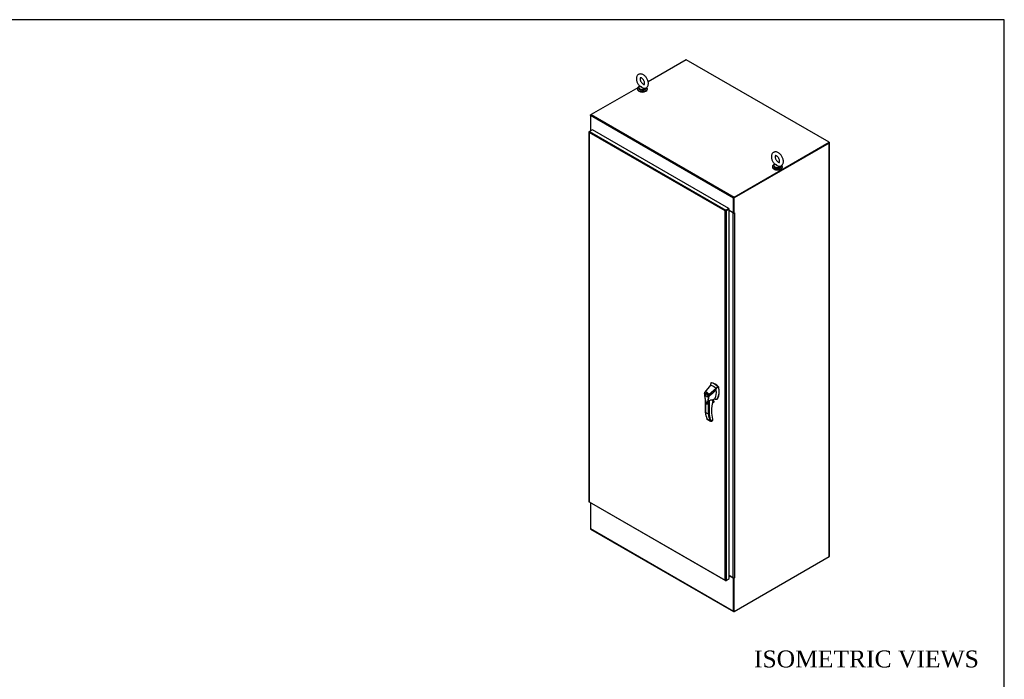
# Model space of a CAD drawing. Header units: inches. Extents: x 2 to 538, y -2 to 358.
# Tile 10 of 10: x 363 to 538, y 241 to 358. Entities that reach past the tile are written whole.
import ezdxf
from ezdxf.enums import TextEntityAlignment as Align

# ---------------------------------------------------------------- set-up
doc = ezdxf.new("R2010")
doc.units = ezdxf.units.IN
doc.header["$MEASUREMENT"] = 0
for name, color, linetype in [('COM56670-6', 7, 'Continuous'), ('COM71199-6', 7, 'Continuous'), ('COM71207-6', 7, 'Continuous'), ('COM71209-6', 7, 'Continuous'), ('COM71211-3', 7, 'Continuous'), ('Default', 7, 'Continuous'), ('HAN13068', 7, 'Continuous'), ('SCS86414', 7, 'Continuous'), ('WAF25377', 7, 'Continuous'), ('WAM254785', 7, 'Continuous')]:
    doc.layers.add(name, color=color, linetype=linetype)
doc.styles.add('SEACAD_Times_New_Roman', font='times.ttf')

# ---------------------------------------------------------------- blocks, each defined once
blk = doc.blocks.new('SE6')
at = {"layer": 'COM56670-6', "color": 7, "linetype": 'Continuous'}
for p, q in [((481.39, 350.97), (474.65, 347.08)), ((506.75, 336.33), (481.39, 350.97)), ((472.79, 346.01), (464.52, 341.23)), ((474.03, 346.72), (473.82, 346.6)), ((489.78, 326.41), (464.42, 341.06)), ((464.42, 341.06), (464.42, 338.44)), ((464.52, 341.23), (489.88, 326.59)), ((464.42, 338.44), (464.5, 338.39)), ((489.88, 326.59), (506.75, 336.33)), ((489.88, 326.51), (506.75, 336.25)), ((506.75, 336.33), (506.75, 336.25)), ((489.78, 323.8), (489.78, 326.41)), ((489.85, 323.84), (489.85, 326.45)), ((488.75, 324.4), (488.75, 324.4)), ((488.82, 324.44), (488.82, 324.44)), ((489.01, 324.24), (489.78, 323.8)), ((489.85, 323.84), (489.78, 323.8))]:
    blk.add_line(p, q, dxfattribs=at)
for centre, major_axis, start_param, end_param in [((464.52, 341.11), (0.072, 0.124), 0.785398, 2.356194), ((489.88, 326.47), (-0.072, -0.124), 3.926991, 5.497787)]:
    blk.add_ellipse(centre, major_axis=major_axis, ratio=0.57735, start_param=start_param, end_param=end_param, dxfattribs=at)
at = {"layer": 'COM71199-6', "color": 7, "linetype": 'Continuous'}
for p, q in [((464.14, 338.15), (464.14, 272.55)), ((464.17, 338.14), (464.14, 338.14)), ((464.18, 338.21), (464.25, 338.25)), ((464.18, 338.05), (464.18, 338.05)), ((464.18, 338.05), (464.18, 272.53)), ((464.18, 338.05), (464.18, 338.05)), ((488.29, 324.14), (464.18, 338.05)), ((464.18, 338.05), (464.18, 338.05)), ((464.18, 338.05), (464.18, 338.05)), ((464.18, 338.05), (464.18, 338.05)), ((464.77, 338.55), (464.25, 338.25)), ((464.25, 338.25), (488.42, 324.29)), ((488.94, 324.59), (464.77, 338.55)), ((488.38, 324.19), (488.29, 324.14)), ((488.29, 324.14), (488.38, 324.19)), ((488.3, 324.15), (488.29, 324.14)), ((488.29, 324.14), (488.29, 324.14)), ((488.29, 258.62), (488.29, 324.14)), ((488.29, 324.14), (488.29, 324.14)), ((488.29, 324.14), (488.29, 324.14)), ((488.29, 324.14), (488.29, 324.14)), ((488.38, 324.19), (488.34, 324.2)), ((488.38, 324.19), (488.37, 324.15)), ((488.42, 324.21), (488.38, 324.19)), ((488.38, 324.19), (488.42, 324.21)), ((488.94, 324.59), (488.42, 324.29)), ((488.94, 324.51), (488.42, 324.21)), ((488.94, 324.51), (488.42, 324.21)), ((488.42, 324.21), (488.42, 324.21)), ((488.42, 324.21), (488.42, 324.21)), ((488.42, 324.21), (488.42, 324.21)), ((488.42, 324.21), (488.42, 324.21)), ((489.01, 324.47), (488.49, 324.18)), ((488.49, 324.18), (488.49, 258.58)), ((488.94, 324.59), (488.94, 324.51)), ((489.01, 324.47), (488.94, 324.51)), ((489.01, 258.88), (489.01, 324.47)), ((464.18, 272.53), (488.29, 258.62)), ((464.18, 272.53), (464.18, 272.53)), ((464.18, 272.53), (464.18, 272.53)), ((464.18, 272.53), (464.18, 272.53)), ((464.18, 272.53), (464.18, 272.53)), ((464.18, 272.49), (488.35, 258.53)), ((488.29, 258.62), (488.29, 258.62)), ((488.29, 258.62), (488.29, 258.62)), ((488.29, 258.62), (488.29, 258.62)), ((488.29, 258.62), (488.29, 258.62)), ((488.29, 258.62), (488.29, 258.62)), ((488.36, 258.56), (488.34, 258.54)), ((488.42, 258.54), (488.49, 258.58)), ((488.49, 258.58), (489.01, 258.88))]:
    blk.add_line(p, q, dxfattribs=at)
for centre, radius, start, end in [((464.31, 338.17), 0.169, 188.668, 221.4311), ((464.43, 338.14), 0.26, 175.7057, 198.6064), ((488.52, 324), 0.268, 130.2492, 148.191), ((488.28, 324.4), 0.268, 271.809, 289.7508), ((488.45, 258.67), 0.169, 198.5689, 231.332), ((488.48, 258.79), 0.26, 221.3936, 244.2943)]:
    blk.add_arc(centre, radius, start, end, dxfattribs=at)
for centre, major_axis, start_param, end_param in [((464.29, 338.15), (0.143, 0), 2.356194, 3.27243), ((464.25, 338.13), (0.071, 0.124), 0.785398, 1.701633), ((488.42, 324.17), (0.072, 0.124), 0.785398, 1.701633), ((488.39, 324.23), (0.143, 0), 4.581552, 5.497787), ((464.29, 272.55), (0.143, 0), 3.141593, 3.27243), ((464.25, 272.61), (0.072, 0.124), 3.010756, 3.141593), ((488.42, 258.65), (0.072, 0.124), 3.010756, 3.926991), ((488.39, 258.63), (0.143, 0), 4.581552, 5.497787)]:
    blk.add_ellipse(centre, major_axis=major_axis, ratio=0.57735, start_param=start_param, end_param=end_param, dxfattribs=at)
for points in [[(464.14, 272.54), (464.15, 272.54), (464.15, 272.54), (464.16, 272.53), (464.16, 272.53), (464.17, 272.53), (464.18, 272.53), (464.18, 272.53)], [(464.17, 272.49), (464.17, 272.5), (464.17, 272.5), (464.17, 272.51), (464.18, 272.51), (464.18, 272.52), (464.18, 272.53), (464.18, 272.53)]]:
    blk.add_open_spline(points, degree=3, knots=[0, 0, 0, 0, 0.5, 0.5, 0.75, 0.75, 1, 1, 1, 1], dxfattribs=at)
at = {"layer": 'COM71207-6', "color": 7, "linetype": 'Continuous'}
for p, q in [((464.52, 341.23), (464.42, 341.17)), ((464.42, 341.06), (464.42, 341.17)), ((464.42, 341.17), (464.45, 341.16)), ((464.41, 338.46), (464.41, 338.34)), ((464.45, 338.4), (464.45, 338.36)), ((464.48, 338.38), (464.45, 338.4))]:
    blk.add_line(p, q, dxfattribs=at)
blk.add_ellipse((464.55, 338.46), major_axis=(0.143, 0), ratio=0.57735, start_param=2.806736, end_param=3.926991, dxfattribs=at)
at = {"layer": 'COM71209-6', "color": 7, "linetype": 'Continuous'}
for p, q in [((464.42, 272.35), (464.42, 267.76)), ((464.42, 267.76), (489.78, 253.11)), ((464.45, 267.69), (489.81, 253.05)), ((489.78, 258.99), (489.01, 259.44)), ((489.82, 259.01), (489.78, 258.99)), ((489.78, 253.11), (489.78, 258.99)), ((489.85, 253.15), (489.85, 258.95)), ((489.88, 253.05), (489.91, 253.07))]:
    blk.add_line(p, q, dxfattribs=at)
for centre, end_param in [((464.52, 267.81), 3.141593), ((489.88, 253.17), 3.926991)]:
    blk.add_ellipse(centre, major_axis=(0.071, 0.124), ratio=0.57735, start_param=2.356194, end_param=end_param, dxfattribs=at)
at = {"layer": 'COM71211-3', "color": 7, "linetype": 'Continuous'}
for p, q in [((506.69, 336.22), (489.85, 326.49)), ((506.76, 336.18), (489.91, 326.45)), ((506.75, 336.3), (506.76, 336.29)), ((506.76, 262.8), (506.76, 336.18)), ((506.8, 262.86), (506.8, 336.24)), ((489.85, 323.84), (489.85, 326.49)), ((489.85, 326.49), (489.91, 326.45)), ((489.91, 323.8), (489.91, 326.45)), ((489.75, 323.79), (489.01, 324.22)), ((489.75, 259.04), (489.75, 323.79)), ((489.91, 323.8), (489.85, 323.84)), ((489.97, 323.83), (489.91, 323.8)), ((489.95, 323.82), (489.97, 323.81)), ((489.95, 323.79), (489.97, 323.81)), ((489.95, 323.79), (489.95, 259.04)), ((489.91, 253.07), (506.76, 262.8)), ((489.01, 259.46), (489.75, 259.04)), ((489.82, 259.01), (489.78, 258.99)), ((489.78, 258.99), (489.78, 258.99)), ((489.78, 258.99), (489.85, 258.95)), ((489.78, 258.99), (489.85, 258.95)), ((489.97, 259.02), (489.85, 258.95)), ((489.91, 258.99), (489.85, 258.95)), ((489.85, 258.95), (489.85, 258.95)), ((489.85, 253.11), (489.85, 258.95)), ((489.91, 253.07), (489.91, 258.99)), ((489.95, 259.04), (489.97, 259.05)), ((489.95, 259.04), (489.97, 259.02)), ((489.85, 253.11), (489.91, 253.07))]:
    blk.add_line(p, q, dxfattribs=at)
for centre, major_axis, start_param, end_param in [((506.66, 336.24), (-0.143, 0), 2.356194, 3.926991), ((489.85, 323.85), (-0.143, 0), 0.785398, 2.356194), ((489.85, 323.85), (-0.048, 0), 1.169795, 1.971798), ((489.97, 323.82), (-0.0075, -0.013), 0.785398, 3.926991), ((506.66, 262.86), (-0.143, 0), 2.356194, 3.141593), ((489.85, 259.1), (0.143, 0), 3.926991, 5.497787), ((489.97, 259.04), (-0.0075, -0.013), 0.785398, 3.926991)]:
    blk.add_ellipse(centre, major_axis=major_axis, ratio=0.57735, start_param=start_param, end_param=end_param, dxfattribs=at)
at = {"layer": 'HAN13068', "color": 7, "linetype": 'Continuous'}
for p, q in [((485.75, 293.54), (485.7, 293.2)), ((485.76, 293.59), (485.75, 293.54)), ((485.84, 293.65), (485.79, 293.62)), ((485.82, 293.63), (485.88, 293.66)), ((484.7, 291.97), (484.67, 291.94)), ((485.7, 293.2), (484.7, 291.97)), ((484.95, 291.77), (484.87, 291.72)), ((486.7, 292.62), (485.43, 291.48)), ((487.09, 292.89), (486.96, 293.01)), ((487.09, 292.89), (487.15, 292.92)), ((487.15, 292.79), (487.2, 292.82)), ((484.79, 290.61), (484.79, 288.42)), ((484.81, 290.49), (484.81, 288.39)), ((485.17, 291.2), (485.25, 291.25)), ((485.33, 288.09), (485.33, 290.27)), ((485.46, 290.52), (485.46, 288.09)), ((485.48, 291.25), (485.48, 291.25)), ((486.04, 290.09), (486.34, 290.27)), ((486.04, 290.08), (486.31, 290.24)), ((486.37, 290.33), (486.05, 290.15)), ((486.07, 290.21), (486.35, 290.37)), ((486.1, 290.36), (486.1, 290.7)), ((486.1, 290.36), (486.22, 290.42)), ((486.12, 290.6), (486.49, 290.87)), ((486.12, 290.38), (486.12, 290.68)), ((486.22, 290.42), (486.22, 290.67)), ((486.23, 290.44), (486.23, 290.68)), ((486.35, 290.37), (486.23, 290.44)), ((486.87, 290.74), (486.93, 290.77)), ((486.98, 290.85), (487.03, 290.89)), ((485.33, 288.09), (484.81, 288.39)), ((485.08, 287.27), (485.6, 286.97)), ((485.11, 287.19), (485.73, 286.83)), ((485.79, 286.81), (486.08, 286.98)), ((485.86, 286.82), (486.08, 286.94)), ((486.08, 286.98), (486.08, 287.18)), ((486.11, 287), (486.11, 287.16))]:
    blk.add_line(p, q, dxfattribs=at)
for centre, radius, start, end in [((485.81, 293.58), 0.0478, 80.5716, 170.0937), ((484.96, 291.76), 0.337, 153.4541, 184.2061), ((484.95, 291.71), 0.32, 141.112, 182.475), ((484.96, 291.76), 0.337, 141.5522, 146.8582), ((484.24, 292.07), 2.99, 336.0649, 13.9955), ((486.94, 292.75), 0.21, 12.1242, 44.3115), ((492.45, 292.28), 7.84, 190.09, 195.887), ((480.51, 291.61), 4.98, 340.5654, 355.8254), ((485.35, 291.65), 0.181, 272.9811, 295.5392), ((484.69, 291.24), 0.708, 1.4293, 19.0682), ((485.45, 291.33), 0.0931, 241.1724, 292.5455), ((484.73, 291.21), 0.755, 2.9815, 21.3214), ((485.19, 292.76), 2.25, 276.8327, 293.9054), ((486.06, 290.38), 0.06, 346.4629, 0), ((486.24, 290.34), 0.119, 301.763, 322.5007), ((486.33, 290.34), 0.0385, 352.4842, 59.4722), ((485.11, 287.65), 3.42, 65.1777, 67.578), ((489.43, 288.93), 4.67, 186.1314, 201.4531), ((485.39, 288.21), 0.133, 243.41, 300.7988), ((485.91, 287.15), 0.36, 210.4521, 251.4662), ((485.65, 286.87), 0.158, 335.6435, 336.4006), ((486.05, 287), 0.06, 300, 0)]:
    blk.add_arc(centre, radius, start, end, dxfattribs=at)
for centre, major_axis, ratio, start_param, end_param in [((488.32, 291.37), (-1.86, 3.22), 0.57735, 0.554197, 0.680831), ((486.45, 291.28), (-1.29, 2.24), 0.57735, 5.216072, 5.852948), ((485.91, 293.54), (0.062, -0.108), 0.57735, 2.711356, 3.141593), ((486.51, 291.31), (-1.29, 2.24), 0.57735, 5.142626, 5.852948), ((485.1, 291.51), (0.175, -0.303), 0.57735, 3.396895, 3.682808), ((486.2, 291.13), (-1.14, 1.98), 0.57735, -0.49151, -0.47064), ((486.2, 291.13), (-1.14, 1.98), 0.57735, -0.533193, -0.49151), ((486.2, 291.13), (-1.14, 1.98), 0.57735, 5.183029, 5.749992), ((484.34, 293.37), (1.71, -2.96), 0.57735, 0.347274, 0.9125), ((484.34, 293.37), (1.71, -2.96), 0.57735, 0.961917, 1.005578), ((484.34, 293.37), (1.71, -2.96), 0.57735, 0.934083, 0.961917), ((484.34, 293.37), (1.71, -2.96), 0.57735, 0.9125, 0.934083), ((484.65, 293.55), (1.86, -3.22), 0.57735, 0.347274, 1.032882), ((487.12, 292.85), (0.063, -0.108), 0.57735, 1.032882, 2.001033), ((485.1, 291.51), (0.175, -0.303), 0.57735, 5.74197, 6.027883), ((490.46, 291.25), (-3.24, -5.61), 0.57735, 5.185461, 5.79467), ((486.06, 290.38), (-0.06, 0), 0.57735, 2.356194, 3.141593), ((486.06, 290.38), (-0.0583, 0.014), 0.372014, 2.470308, 3.141593), ((486.05, 290.5), (-0.101, -0.175), 0.57735, 1.252561, 2.850817), ((486.04, 290.5), (-0.094, -0.162), 0.57735, 1.387509, 2.781037), ((486.2, 290.44), (-0.03, 0), 0.57735, 2.356194, 3.141593), ((486.28, 290.31), (-0.062, -0.108), 0.57735, 1.492881, 2.113829), ((486.25, 291.25), (-0.225, 0.39), 0.57735, 3.222822, 3.488867), ((486.5, 291.39), (0.375, -0.65), 0.57735, -0.71714, -0.516378), ((486.5, 291.39), (-0.375, 0.65), 0.57735, 2.625215, 3.488867), ((486.55, 291.42), (-0.375, 0.65), 0.57735, 3.141593, 3.488867), ((490, 292.15), (-3.7, -6.41), 0.57735, -0.658671, -0.441314), ((490.52, 291.85), (-3.7, -6.41), 0.57735, -0.658671, -0.441314), ((490.58, 291.81), (-3.65, -6.33), 0.57735, 5.625294, 5.881649), ((486.04, 287.2), (-0.0573, -0.0179), 0.720992, 2.15675, 3.145085), ((486.02, 287.01), (-0.0897, 0.0201), 0.368973, 2.438769, 3.224167), ((486.02, 287.01), (-0.0623, 0.0676), 0.368973, 3.059018, 3.844416)]:
    blk.add_ellipse(centre, major_axis=major_axis, ratio=ratio, start_param=start_param, end_param=end_param, dxfattribs=at)
for major_axis in [(0.175, -0.303), (0.15, -0.26)]:
    blk.add_ellipse((485.02, 291.46), major_axis=major_axis, ratio=0.57735, dxfattribs=at)
for points, knots in [([(484.63, 291.74), (484.62, 291.74), (484.62, 291.73), (484.61, 291.72), (484.61, 291.72), (484.61, 291.71), (484.61, 291.71), (484.61, 291.71), (484.62, 291.71), (484.62, 291.7), (484.62, 291.7), (484.62, 291.7), (484.63, 291.7), (484.63, 291.7)], [0, 0, 0, 0, 0.25, 0.25, 0.5, 0.5, 0.625, 0.625, 0.75, 0.75, 0.875, 0.875, 1, 1, 1, 1]), ([(484.7, 291.97), (484.69, 291.97), (484.69, 291.96), (484.69, 291.93), (484.69, 291.92), (484.7, 291.91)], [0, 0, 0, 0, 0.5, 0.5, 1, 1, 1, 1]), ([(484.7, 291.97), (484.72, 292), (484.75, 292.01), (484.8, 292.03), (484.83, 292.04), (484.9, 292.03), (484.94, 292.02), (485.01, 292), (485.05, 291.98), (485.12, 291.93), (485.15, 291.9), (485.22, 291.83), (485.26, 291.79), (485.32, 291.71), (485.34, 291.67), (485.39, 291.58), (485.41, 291.53), (485.43, 291.48)], [0, 0, 0, 0, 0.125, 0.125, 0.25, 0.25, 0.375, 0.375, 0.5, 0.5, 0.625, 0.625, 0.75, 0.75, 0.875, 0.875, 1, 1, 1, 1]), ([(485.36, 291.47), (485.35, 291.51), (485.33, 291.55), (485.3, 291.6), (485.3, 291.61), (485.28, 291.63), (485.28, 291.64), (485.26, 291.67), (485.25, 291.69), (485.22, 291.73), (485.2, 291.75), (485.18, 291.77), (485.17, 291.78), (485.16, 291.8), (485.15, 291.8), (485.11, 291.84), (485.08, 291.87), (485.01, 291.91), (484.98, 291.93), (484.94, 291.94), (484.93, 291.95), (484.92, 291.95), (484.91, 291.95), (484.88, 291.96), (484.87, 291.96), (484.84, 291.96), (484.82, 291.96), (484.8, 291.96), (484.78, 291.96), (484.74, 291.94), (484.72, 291.93), (484.7, 291.91)], [0, 0, 0, 0, 0.125, 0.125, 0.15625, 0.15625, 0.1875, 0.1875, 0.25, 0.25, 0.3125, 0.3125, 0.34375, 0.34375, 0.375, 0.375, 0.5, 0.5, 0.625, 0.625, 0.65625, 0.65625, 0.6875, 0.6875, 0.75, 0.75, 0.8125, 0.8125, 0.875, 0.875, 1, 1, 1, 1]), ([(484.63, 291.7), (484.65, 291.41), (484.69, 291.12), (484.77, 290.67), (484.8, 290.52), (484.85, 290.29), (484.87, 290.22), (484.9, 290.12), (484.9, 290.1), (484.92, 290.06), (484.93, 290.04), (484.96, 289.99), (484.99, 289.96), (485.05, 289.93), (485.08, 289.92), (485.11, 289.94), (485.12, 289.95), (485.13, 289.97), (485.14, 289.99), (485.16, 290.05), (485.18, 290.11), (485.23, 290.27), (485.26, 290.39), (485.34, 290.74), (485.38, 290.99), (485.4, 291.25)], [0, 0, 0, 0, 0.25, 0.25, 0.375, 0.375, 0.4375, 0.4375, 0.453125, 0.453125, 0.46875, 0.46875, 0.5, 0.5, 0.53125, 0.53125, 0.546875, 0.546875, 0.5625, 0.5625, 0.625, 0.625, 0.75, 0.75, 1, 1, 1, 1]), ([(484.9, 290.07), (484.92, 290.04), (484.94, 289.99), (485, 289.93), (485.07, 289.9), (485.13, 289.89), (485.17, 289.9), (485.19, 289.92), (485.19, 289.92)], [0, 0, 0, 0, 0.202937, 0.421037, 0.650198, 0.822261, 0.976786, 1, 1, 1, 1]), ([(485.33, 290.27), (485.31, 290.2), (485.29, 290.13), (485.25, 290.03), (485.24, 290), (485.22, 289.95), (485.21, 289.94), (485.2, 289.93)], [0, 0, 0, 0, 0.2045748, 0.2045748, 0.3106572, 0.3106572, 0.3644617, 0.3644617, 0.3644617, 0.3644617]), ([(485.33, 290.27), (485.34, 290.31), (485.36, 290.35), (485.38, 290.42), (485.39, 290.44), (485.41, 290.47), (485.42, 290.49), (485.43, 290.5), (485.44, 290.51), (485.45, 290.52), (485.45, 290.52), (485.46, 290.52)], [0, 0, 0, 0, 0.5, 0.5, 0.75, 0.75, 0.875, 0.875, 0.9375, 0.9375, 1, 1, 1, 1]), ([(486.1, 290.7), (486.1, 290.7), (486.11, 290.7), (486.11, 290.7), (486.11, 290.7), (486.12, 290.7), (486.12, 290.7), (486.12, 290.69), (486.12, 290.69), (486.12, 290.68), (486.12, 290.68), (486.12, 290.68)], [0, 0, 0, 0, 0.0625, 0.0625, 0.125, 0.125, 0.25, 0.25, 0.375, 0.375, 0.3976584, 0.3976584, 0.3976584, 0.3976584]), ([(484.81, 288.39), (484.81, 288.39), (484.81, 288.39), (484.8, 288.4), (484.8, 288.4), (484.79, 288.41), (484.79, 288.41), (484.79, 288.42), (484.79, 288.42), (484.79, 288.42)], [0, 0, 0, 0, 0.125, 0.125, 0.25, 0.25, 0.375, 0.375, 0.4994523, 0.4994523, 0.4994523, 0.4994523]), ([(485.11, 287.19), (485.1, 287.2), (485.1, 287.2), (485.09, 287.2), (485.09, 287.21), (485.08, 287.22), (485.08, 287.22), (485.08, 287.24), (485.08, 287.24), (485.08, 287.25), (485.08, 287.26), (485.08, 287.27)], [0.2815674, 0.2815674, 0.2815674, 0.2815674, 0.375, 0.375, 0.5, 0.5, 0.75, 0.75, 0.875, 0.875, 1, 1, 1, 1]), ([(485.79, 286.81), (485.81, 286.81), (485.82, 286.81), (485.84, 286.81), (485.84, 286.81), (485.85, 286.82), (485.86, 286.82), (485.86, 286.82)], [0, 0, 0, 0, 0.25, 0.25, 0.375, 0.375, 0.4533737, 0.4533737, 0.4533737, 0.4533737]), ([(486.11, 287.16), (486.11, 287.16), (486.11, 287.16), (486.1, 287.16), (486.1, 287.16), (486.09, 287.17), (486.09, 287.17), (486.08, 287.18)], [0.4406417, 0.4406417, 0.4406417, 0.4406417, 0.5, 0.5, 0.75, 0.75, 1, 1, 1, 1]), ([(486.11, 287.16), (486.11, 287.16), (486.11, 287.16), (486.1, 287.18), (486.1, 287.2), (486.09, 287.22)], [0, 0, 0, 0, 0.010769, 0.221303, 1, 1, 1, 1])]:
    blk.add_open_spline(points, degree=3, knots=knots, dxfattribs=at)
for points in [[(486.74, 292.34), (486.32, 291.98), (485.9, 291.61), (485.48, 291.25)], [(486.96, 293.01), (486.88, 292.88), (486.79, 292.75), (486.7, 292.62)], [(485.21, 289.95), (485.21, 289.94), (485.2, 289.93), (485.19, 289.92)]]:
    blk.add_open_spline(points, degree=3, dxfattribs=at)
at = {"layer": 'SCS86414', "color": 7, "linetype": 'Continuous'}
for p, q in [((473.01, 346.02), (473.01, 345.92)), ((473.16, 346.28), (473.14, 346.26)), ((474.26, 345.92), (474.26, 345.96)), ((496.96, 332.19), (496.96, 332.09)), ((497.11, 332.45), (497.09, 332.43)), ((498.21, 332.09), (498.21, 332.14))]:
    blk.add_line(p, q, dxfattribs=at)
for centre, major_axis, start_param, end_param in [((473.63, 346.05), (0.611, 0), 2.514731, 3.221299), ((473.63, 346.02), (-0.625, 0), 5.983105, 6.283185), ((473.63, 346.02), (-0.625, 0), 0, 0.693487), ((473.63, 345.92), (-0.625, 0), 0, 3.141593), ((473.63, 346.05), (0.611, 0), 3.221299, 5.960857), ((473.63, 346.02), (-0.625, 0), 2.430344, 2.963887), ((473.63, 346.02), (-0.625, 0), 0.693487, 2.430344), ((497.58, 332.22), (0.611, 0), 2.514731, 3.221299), ((497.58, 332.19), (-0.625, 0), 5.983078, 6.283185), ((497.58, 332.19), (-0.625, 0), 0, 0.693487), ((497.58, 332.09), (-0.625, 0), 0, 3.141593), ((497.58, 332.22), (0.611, 0), 3.221299, 5.960857), ((497.58, 332.19), (-0.625, 0), 0.693487, 2.430344), ((497.58, 332.19), (-0.625, 0), 2.430344, 2.963887)]:
    blk.add_ellipse(centre, major_axis=major_axis, ratio=0.57735, start_param=start_param, end_param=end_param, dxfattribs=at)
for points, knots in [([(474.69, 346.75), (474.69, 346.8), (474.69, 346.92), (474.65, 347.14), (474.56, 347.39), (474.44, 347.64), (474.29, 347.86), (474.11, 348.07), (473.91, 348.24), (473.7, 348.36), (473.5, 348.43), (473.3, 348.46), (473.1, 348.43), (472.92, 348.35), (472.77, 348.22), (472.66, 348.06), (472.59, 347.88), (472.56, 347.66), (472.57, 347.42), (472.62, 347.17), (472.71, 346.92), (472.84, 346.68), (472.99, 346.45), (473.1, 346.34), (473.16, 346.27)], [0, 0, 0, 0, 0.027044, 0.075806, 0.12439, 0.172802, 0.221234, 0.269965, 0.319318, 0.369634, 0.415028, 0.45791, 0.498726, 0.542904, 0.584921, 0.626203, 0.668559, 0.713338, 0.760605, 0.809182, 0.857746, 0.906145, 0.954602, 1, 1, 1, 1]), ([(474.03, 346.75), (474.03, 346.72), (474.03, 346.67), (474.01, 346.59), (473.99, 346.56), (473.98, 346.56), (473.97, 346.56), (473.92, 346.56), (473.82, 346.59), (473.7, 346.67), (473.58, 346.79), (473.46, 346.94), (473.36, 347.11), (473.28, 347.29), (473.24, 347.46), (473.23, 347.61), (473.24, 347.71), (473.27, 347.77), (473.28, 347.78), (473.28, 347.78), (473.32, 347.79), (473.4, 347.77), (473.5, 347.71), (473.63, 347.61), (473.75, 347.48), (473.86, 347.31), (473.95, 347.13), (474.01, 346.96), (474.03, 346.83), (474.03, 346.77), (474.03, 346.75)], [0, 0, 0, 0, 0.018787, 0.054187, 0.090254, 0.129596, 0.170346, 0.204899, 0.241473, 0.277484, 0.314088, 0.351618, 0.389741, 0.427984, 0.46572, 0.502532, 0.538337, 0.573989, 0.611266, 0.656205, 0.691606, 0.725389, 0.761232, 0.797443, 0.834579, 0.87249, 0.910739, 0.948768, 0.986035, 1, 1, 1, 1]), ([(474.03, 345.9), (474.03, 345.9), (474.03, 345.9), (473.99, 345.87), (473.93, 345.86), (473.84, 345.87), (473.81, 345.88), (473.75, 345.9), (473.72, 345.91), (473.63, 345.96), (473.58, 346), (473.51, 346.07), (473.49, 346.09), (473.45, 346.14), (473.43, 346.16), (473.38, 346.19), (473.36, 346.2), (473.31, 346.21), (473.29, 346.21), (473.23, 346.22), (473.2, 346.22), (473.16, 346.23), (473.15, 346.24), (473.16, 346.26)], [0.5614851, 0.5614851, 0.5614851, 0.5614851, 0.5625, 0.5625, 0.625, 0.625, 0.65625, 0.65625, 0.6875, 0.6875, 0.75, 0.75, 0.78125, 0.78125, 0.8125, 0.8125, 0.84375, 0.84375, 0.875, 0.875, 0.9375, 0.9375, 1, 1, 1, 1]), ([(473.16, 346.27), (473.17, 346.27), (473.17, 346.26), (473.2, 346.25), (473.23, 346.25), (473.29, 346.24), (473.31, 346.23), (473.36, 346.22), (473.38, 346.21), (473.45, 346.17), (473.49, 346.12), (473.58, 346.04), (473.63, 346), (473.74, 345.93), (473.8, 345.91), (473.87, 345.9), (473.88, 345.9), (473.88, 345.9)], [0.0401554, 0.0401554, 0.0401554, 0.0401554, 0.0625, 0.0625, 0.125, 0.125, 0.15625, 0.15625, 0.1875, 0.1875, 0.25, 0.25, 0.3125, 0.3125, 0.375, 0.375, 0.380331, 0.380331, 0.380331, 0.380331]), ([(473.88, 345.9), (473.92, 345.9), (474.02, 345.89), (474.18, 345.92), (474.36, 346), (474.5, 346.14), (474.61, 346.3), (474.67, 346.49), (474.69, 346.65), (474.69, 346.73), (474.69, 346.75)], [0, 0, 0, 0, 0.084658, 0.225426, 0.377286, 0.522343, 0.665477, 0.813038, 0.973928, 1, 1, 1, 1]), ([(498.64, 332.92), (498.64, 332.97), (498.64, 333.09), (498.6, 333.31), (498.51, 333.56), (498.39, 333.81), (498.24, 334.04), (498.06, 334.24), (497.86, 334.41), (497.65, 334.53), (497.44, 334.61), (497.25, 334.63), (497.05, 334.6), (496.87, 334.52), (496.72, 334.4), (496.61, 334.24), (496.54, 334.05), (496.51, 333.83), (496.52, 333.6), (496.57, 333.35), (496.66, 333.09), (496.79, 332.85), (496.94, 332.62), (497.05, 332.51), (497.11, 332.44)], [0, 0, 0, 0, 0.027044, 0.075806, 0.12439, 0.172802, 0.221234, 0.269965, 0.319318, 0.369634, 0.415028, 0.45791, 0.498726, 0.542904, 0.584921, 0.626203, 0.668559, 0.713338, 0.760605, 0.809182, 0.857746, 0.906145, 0.954602, 1, 1, 1, 1]), ([(497.98, 332.92), (497.98, 332.9), (497.98, 332.84), (497.96, 332.77), (497.94, 332.73), (497.93, 332.73), (497.92, 332.73), (497.87, 332.73), (497.77, 332.77), (497.65, 332.84), (497.53, 332.96), (497.41, 333.11), (497.31, 333.28), (497.23, 333.46), (497.19, 333.63), (497.17, 333.78), (497.19, 333.89), (497.22, 333.94), (497.23, 333.95), (497.23, 333.96), (497.27, 333.96), (497.35, 333.94), (497.45, 333.88), (497.58, 333.78), (497.7, 333.65), (497.81, 333.49), (497.9, 333.31), (497.96, 333.13), (497.98, 333), (497.98, 332.94), (497.98, 332.92)], [0, 0, 0, 0, 0.018787, 0.054187, 0.090254, 0.129596, 0.170346, 0.204899, 0.241473, 0.277484, 0.314088, 0.351618, 0.389741, 0.427984, 0.46572, 0.502532, 0.538337, 0.573989, 0.611266, 0.656205, 0.691606, 0.725389, 0.761232, 0.797443, 0.834579, 0.87249, 0.910739, 0.948768, 0.986035, 1, 1, 1, 1]), ([(497.98, 332.07), (497.98, 332.07), (497.98, 332.07), (497.94, 332.04), (497.88, 332.03), (497.79, 332.04), (497.75, 332.05), (497.69, 332.07), (497.67, 332.08), (497.58, 332.13), (497.53, 332.18), (497.46, 332.24), (497.44, 332.27), (497.4, 332.31), (497.38, 332.33), (497.33, 332.36), (497.31, 332.37), (497.26, 332.38), (497.24, 332.38), (497.18, 332.39), (497.15, 332.39), (497.11, 332.4), (497.1, 332.41), (497.11, 332.43)], [0.5614851, 0.5614851, 0.5614851, 0.5614851, 0.5625, 0.5625, 0.625, 0.625, 0.65625, 0.65625, 0.6875, 0.6875, 0.75, 0.75, 0.78125, 0.78125, 0.8125, 0.8125, 0.84375, 0.84375, 0.875, 0.875, 0.9375, 0.9375, 1, 1, 1, 1]), ([(497.11, 332.44), (497.12, 332.44), (497.12, 332.44), (497.15, 332.42), (497.18, 332.42), (497.24, 332.41), (497.26, 332.4), (497.31, 332.39), (497.33, 332.38), (497.4, 332.34), (497.44, 332.3), (497.53, 332.21), (497.58, 332.17), (497.69, 332.11), (497.75, 332.08), (497.82, 332.07), (497.83, 332.07), (497.83, 332.07)], [0.0401554, 0.0401554, 0.0401554, 0.0401554, 0.0625, 0.0625, 0.125, 0.125, 0.15625, 0.15625, 0.1875, 0.1875, 0.25, 0.25, 0.3125, 0.3125, 0.375, 0.375, 0.380331, 0.380331, 0.380331, 0.380331]), ([(497.83, 332.08), (497.87, 332.07), (497.97, 332.06), (498.13, 332.09), (498.31, 332.18), (498.45, 332.31), (498.56, 332.47), (498.62, 332.66), (498.64, 332.82), (498.64, 332.91), (498.64, 332.92)], [0, 0, 0, 0, 0.084658, 0.225426, 0.377286, 0.522343, 0.665477, 0.813038, 0.973928, 1, 1, 1, 1])]:
    blk.add_open_spline(points, degree=3, knots=knots, dxfattribs=at)
at = {"layer": 'WAF25377', "color": 7, "linetype": 'Continuous'}
for p, q in [((472.76, 345.87), (472.76, 345.78)), ((474.51, 345.78), (474.51, 345.87)), ((496.71, 332.05), (496.71, 331.95)), ((498.46, 331.95), (498.46, 332.05))]:
    blk.add_line(p, q, dxfattribs=at)
for centre, start_param, end_param in [((473.63, 345.87), 5.316034, 6.283185), ((473.63, 345.87), 0, 3.553988), ((473.63, 345.78), 0, 3.141593), ((497.58, 332.05), 5.310263, 6.283185), ((497.58, 332.05), 0, 3.559085), ((497.58, 331.95), 0, 3.141593)]:
    blk.add_ellipse(centre, major_axis=(-0.875, 0), ratio=0.57735, start_param=start_param, end_param=end_param, dxfattribs=at)
at = {"layer": 'WAM254785', "color": 7, "linetype": 'Continuous'}
for centre, major_axis, start_param, end_param in [((473.63, 345.68), (0.75, 0), 3.846787, 5.577991), ((497.58, 331.85), (-0.75, 0), 0.705194, 2.436399)]:
    blk.add_ellipse(centre, major_axis=major_axis, ratio=0.57735, start_param=start_param, end_param=end_param, dxfattribs=at)
blk = doc.blocks.new('BORDER')
at = {"layer": 'Default', "color": 7, "linetype": 'Continuous'}
for p, q in [((0, 27.86), (-41.86, 27.86)), ((0, 0), (0, 27.86))]:
    blk.add_line(p, q, dxfattribs=at)

msp = doc.modelspace()

# ---------------------------------------------------------------- block references
at = {"layer": 'Default', "color": 7, "xscale": 12.8, "yscale": 12.8, "zscale": 12.8}
msp.add_blockref('BORDER', (537.834, 1.476), dxfattribs=at)
at = {"layer": 'Default'}
msp.add_blockref('SE6', (0, 0), dxfattribs=at)

# ---------------------------------------------------------------- texts
at = {"layer": 'Default', "color": 7, "linetype": 'Continuous', "style": 'SEACAD_Times_New_Roman'}
msp.add_text('ISOMETRIC VIEWS', height=3, dxfattribs=at).set_placement((493.42, 246.125), align=Align.TOP_LEFT)

doc.saveas('drawing.dxf')
